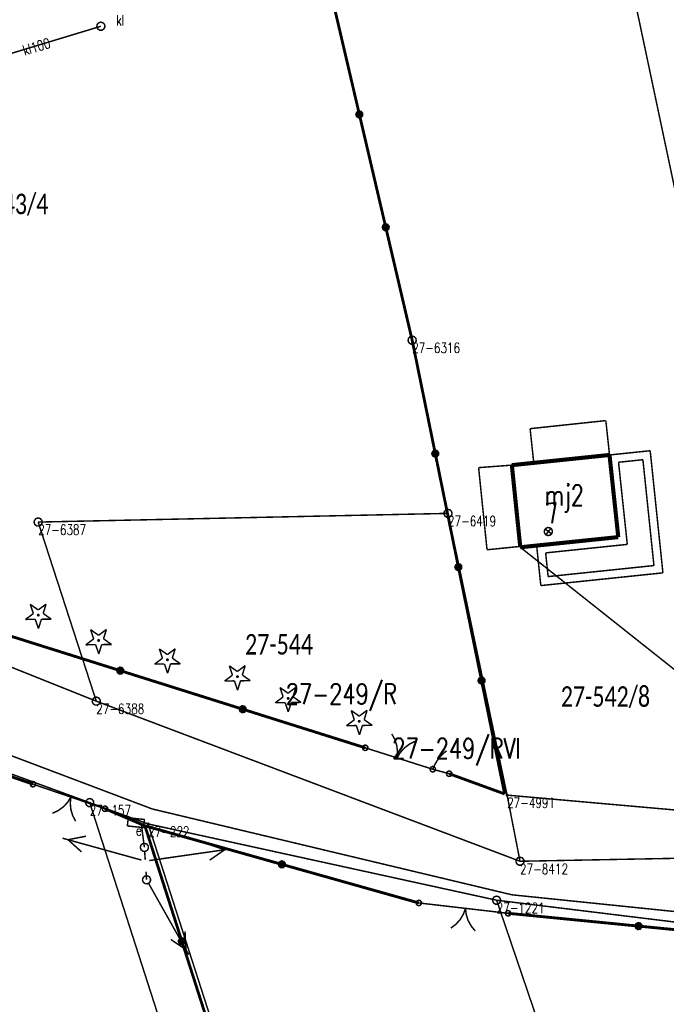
# Model space of a CAD drawing. Header units: metres. Extents: x 7542868 to 7543897, y 5828496 to 5830561.
# Tile 67 of 122: x 7543270 to 7543310, y 5830227 to 5830287. Entities that reach past the tile are written whole.
import ezdxf
from ezdxf.enums import TextEntityAlignment as Align

# ---------------------------------------------------------------- set-up
doc = ezdxf.new("R2010")
doc.units = ezdxf.units.M
doc.header["$MEASUREMENT"] = 0
for name, color, linetype in [('ADRESY_EADTD_T_0', 7, 'Continuous'), ('ADRESY_EAPADR_T_0', 7, 'Continuous'), ('BDOT500_KTOK_L_1', 7, 'Continuous'), ('BDOT500_KTOK_L_3', 7, 'Continuous'), ('BDOT500_KTOK_L_4', 7, 'Continuous'), ('BDOT500_OBOP_T_0', 7, 'Continuous'), ('BUDYNKI_EGBB_E_T_0', 7, 'Continuous'), ('BUDYNKI_EGBB_L_0', 7, 'Continuous'), ('BUDYNKI_EGBE_L_0', 7, 'Continuous'), ('BUDYNKI_EGBE_L_8', 7, 'Continuous'), ('GESUT_SUPE_L_3', 7, 'Continuous'), ('GESUT_SUPK_E_T_1', 7, 'Continuous'), ('GESUT_SUPK_L_1', 7, 'Continuous'), ('GESUT_SUPP_L_6', 7, 'Continuous'), ('GESUT_SUSM_L_4', 7, 'Continuous'), ('GESUT_SUUE_E_T_2', 7, 'Continuous'), ('GESUT_SUUE_T_3', 7, 'Continuous'), ('GESUT_SUUK_E_T_3', 7, 'Continuous'), ('GESUT_SUUK_T_2', 7, 'Continuous'), ('GESUT_SUUK_T_4', 7, 'Continuous'), ('GLOWNA_BAZA_DZIALKI', 7, 'Continuous'), ('GLOWNA_BAZA_NUMERY_PUNKTOW', 7, 'Continuous'), ('GLOWNA_BAZA_PUNKTY', 7, 'Continuous'), ('SZUMIN_511-1_DROGA_POM_UZUPEL__', 7, 'Continuous')]:
    doc.layers.add(name, color=color, linetype=linetype)
doc.layers.add('Numery_dzialek', color=7, linetype='Continuous', lineweight=13)
doc.styles.add('Legend', font='calibri.ttf')
doc.styles.add('STYL_ARIAL', font='simplex', dxfattribs={"width": 0.75, "oblique": 0.1})

msp = doc.modelspace()

# ---------------------------------------------------------------- linework, layer by layer
at = {"layer": 'ADRESY_EAPADR_T_0', "color": 7, "const_width": 0.09}
for points in [[(7543302.7335, 5830256.0195), (7543302.873, 5830255.9996), (7543302.9796, 5830255.9075), (7543303.0194, 5830255.7724), (7543302.9799, 5830255.6372), (7543302.8735, 5830255.5448), (7543302.7341, 5830255.5246), (7543302.6059, 5830255.583), (7543302.5296, 5830255.7014), (7543302.5295, 5830255.8423), (7543302.6055, 5830255.9608), (7543302.7335, 5830256.0195)], [(7543302.6199, 5830255.5718), (7543302.919, 5830255.9724)], [(7543302.9697, 5830255.6225), (7543302.5691, 5830255.9217)]]:
    msp.add_lwpolyline(points, dxfattribs=at)
at = {"layer": 'BDOT500_KTOK_L_1', "color": 7, "const_width": 0.09}
for points in [[(7543293.2041, 5830243.4103), (7543293.3896, 5830243.0741), (7543293.5075, 5830242.7086), (7543293.5533, 5830242.3273), (7543293.5254, 5830241.9443)], [(7543293.5254, 5830241.9443), (7543293.7236, 5830242.2732), (7543293.9811, 5830242.5582), (7543294.2882, 5830242.7887), (7543294.6337, 5830242.9563)], [(7543291.4452, 5830242.4582), (7543291.4098, 5830242.569), (7543291.454, 5830242.6766), (7543291.5569, 5830242.7306), (7543291.6705, 5830242.7059), (7543291.7416, 5830242.6139), (7543291.737, 5830242.4977), (7543291.6587, 5830242.4117), (7543291.5435, 5830242.3961), (7543291.4452, 5830242.4582)], [(7543291.5797, 5830242.5622), (7543293.0489, 5830242.0956)], [(7543292.8106, 5830242.1713), (7543294.2403, 5830241.7173)], [(7543294.2403, 5830241.7173), (7543295.7095, 5830241.2507)], [(7543295.575, 5830241.1468), (7543295.5396, 5830241.2576), (7543295.5837, 5830241.3651), (7543295.6867, 5830241.4192), (7543295.8003, 5830241.3944), (7543295.8714, 5830241.3024), (7543295.8668, 5830241.1862), (7543295.7885, 5830241.1002), (7543295.6733, 5830241.0846), (7543295.575, 5830241.1468)], [(7543271.1455, 5830240.236), (7543271.1101, 5830240.3468), (7543271.1543, 5830240.4544), (7543271.2572, 5830240.5085), (7543271.3708, 5830240.4837), (7543271.442, 5830240.3917), (7543271.4373, 5830240.2755), (7543271.359, 5830240.1895), (7543271.2438, 5830240.1739), (7543271.1455, 5830240.236)], [(7543272.8884, 5830239.7917), (7543271.28, 5830240.34)], [(7543274.3082, 5830239.3077), (7543272.8884, 5830239.7917)], [(7543273.5983, 5830239.5497), (7543273.3932, 5830239.225), (7543273.1299, 5830238.9455), (7543272.8179, 5830238.7215), (7543272.469, 5830238.5612)], [(7543273.8887, 5830238.0772), (7543273.7103, 5830238.4173), (7543273.6002, 5830238.7852), (7543273.5624, 5830239.1673), (7543273.5983, 5830239.5497)], [(7543275.68, 5830238.84), (7543274.0716, 5830239.3883)], [(7543275.5455, 5830238.736), (7543275.5101, 5830238.8468), (7543275.5543, 5830238.9544), (7543275.6572, 5830239.0085), (7543275.7708, 5830238.9837), (7543275.842, 5830238.8917), (7543275.8373, 5830238.7755), (7543275.759, 5830238.6895), (7543275.6438, 5830238.6739), (7543275.5455, 5830238.736)], [(7543294.7217, 5830232.9796), (7543294.6863, 5830233.0904), (7543294.7305, 5830233.198), (7543294.8334, 5830233.252), (7543294.9471, 5830233.2273), (7543295.0182, 5830233.1352), (7543295.0135, 5830233.0191), (7543294.9352, 5830232.933), (7543294.82, 5830232.9175), (7543294.7217, 5830232.9796)], [(7543296.963, 5830232.8394), (7543294.8562, 5830233.0836)], [(7543297.708, 5830232.7531), (7543297.5763, 5830232.3924), (7543297.378, 5830232.0635), (7543297.1205, 5830231.7786), (7543296.8134, 5830231.5481)], [(7543298.453, 5830232.6668), (7543296.963, 5830232.8394)], [(7543298.3034, 5830231.3754), (7543298.0571, 5830231.67), (7543297.8716, 5830232.0063), (7543297.7538, 5830232.3718), (7543297.708, 5830232.7531)], [(7543300.3115, 5830232.4515), (7543298.2047, 5830232.6956)], [(7543300.1769, 5830232.3475), (7543300.1416, 5830232.4583), (7543300.1857, 5830232.5659), (7543300.2887, 5830232.6199), (7543300.4023, 5830232.5952), (7543300.4734, 5830232.5031), (7543300.4687, 5830232.387), (7543300.3905, 5830232.3009), (7543300.2752, 5830232.2854), (7543300.1769, 5830232.3475)]]:
    msp.add_lwpolyline(points, dxfattribs=at)
at = {"layer": 'BDOT500_KTOK_L_3', "color": 7, "const_width": 0.09}
for points in [[(7543296.2637, 5830242.1258), (7543296.3248, 5830242.1921)], [(7543296.3248, 5830242.1921), (7543296.39, 5830242.2469)], [(7543296.39, 5830242.2469), (7543296.4551, 5830242.3017)], [(7543296.4551, 5830242.3017), (7543296.527, 5830242.3546)], [(7543296.527, 5830242.3546), (7543296.5523, 5830242.3685)], [(7543295.8258, 5830241.5196), (7543295.8788, 5830241.6088)], [(7543295.8788, 5830241.6088), (7543295.9225, 5830241.6902)], [(7543295.9225, 5830241.6902), (7543295.9729, 5830241.7697)], [(7543295.9729, 5830241.7697), (7543296.03, 5830241.8475)], [(7543296.03, 5830241.8475), (7543296.0803, 5830241.927)], [(7543296.0803, 5830241.927), (7543296.1415, 5830241.9933)], [(7543296.1415, 5830241.9933), (7543296.2052, 5830242.0692)], [(7543296.2052, 5830242.0692), (7543296.2637, 5830242.1258)], [(7543295.575, 5830241.1468), (7543295.5396, 5830241.2576), (7543295.5837, 5830241.3651), (7543295.6867, 5830241.4192), (7543295.8003, 5830241.3944), (7543295.8714, 5830241.3024), (7543295.8668, 5830241.1862), (7543295.7885, 5830241.1002), (7543295.6733, 5830241.0846), (7543295.575, 5830241.1468)], [(7543295.7095, 5830241.2507), (7543295.7491, 5830241.3436)], [(7543295.7095, 5830241.2507), (7543296.2105, 5830241.1142)], [(7543295.7491, 5830241.3436), (7543295.7888, 5830241.4364)], [(7543295.7888, 5830241.4364), (7543295.8258, 5830241.5196)], [(7543296.2105, 5830241.1142), (7543296.7115, 5830240.9777)], [(7543296.577, 5830240.8737), (7543296.5417, 5830240.9845), (7543296.5858, 5830241.0921), (7543296.6887, 5830241.1461), (7543296.8024, 5830241.1214), (7543296.8735, 5830241.0294), (7543296.8688, 5830240.9132), (7543296.7905, 5830240.8272), (7543296.6753, 5830240.8116), (7543296.577, 5830240.8737)]]:
    msp.add_lwpolyline(points, dxfattribs=at)
at = {"layer": 'BDOT500_KTOK_L_4', "color": 7, "const_width": 0.175}
for points in [[(7543291.2246, 5830281.2502), (7543289.6119, 5830288.1454)], [(7543291.0901, 5830281.1463), (7543291.0548, 5830281.2571), (7543291.0989, 5830281.3646), (7543291.2018, 5830281.4187), (7543291.3155, 5830281.3939), (7543291.3866, 5830281.3019), (7543291.3819, 5830281.1857), (7543291.3036, 5830281.0997), (7543291.1884, 5830281.0841), (7543291.0901, 5830281.1463)], [(7543292.8373, 5830274.3551), (7543291.2246, 5830281.2502)], [(7543292.7028, 5830274.2512), (7543292.6674, 5830274.3619), (7543292.7116, 5830274.4695), (7543292.8145, 5830274.5236), (7543292.9281, 5830274.4988), (7543292.9993, 5830274.4068), (7543292.9946, 5830274.2906), (7543292.9163, 5830274.2046), (7543292.8011, 5830274.189), (7543292.7028, 5830274.2512)], [(7543294.45, 5830267.46), (7543292.8373, 5830274.3551)], [(7543295.8627, 5830260.5303), (7543294.45, 5830267.46)], [(7543295.7282, 5830260.4263), (7543295.6928, 5830260.5371), (7543295.7369, 5830260.6447), (7543295.8399, 5830260.6987), (7543295.9535, 5830260.674), (7543296.0246, 5830260.582), (7543296.0199, 5830260.4658), (7543295.9417, 5830260.3798), (7543295.8265, 5830260.3642), (7543295.7282, 5830260.4263)], [(7543297.2753, 5830253.6005), (7543295.8627, 5830260.5303)], [(7543297.1408, 5830253.4966), (7543297.1055, 5830253.6074), (7543297.1496, 5830253.715), (7543297.2525, 5830253.769), (7543297.3662, 5830253.7442), (7543297.4373, 5830253.6522), (7543297.4326, 5830253.536), (7543297.3544, 5830253.45), (7543297.2391, 5830253.4344), (7543297.1408, 5830253.4966)], [(7543298.688, 5830246.6708), (7543297.2753, 5830253.6005)], [(7543269.1358, 5830249.6294), (7543276.6171, 5830247.2737)], [(7543276.4826, 5830247.1697), (7543276.4472, 5830247.2805), (7543276.4913, 5830247.3881), (7543276.5943, 5830247.4421), (7543276.7079, 5830247.4174), (7543276.779, 5830247.3254), (7543276.7744, 5830247.2092), (7543276.6961, 5830247.1231), (7543276.5809, 5830247.1076), (7543276.4826, 5830247.1697)], [(7543276.6171, 5830247.2737), (7543284.0984, 5830244.9179)], [(7543298.5535, 5830246.5669), (7543298.5181, 5830246.6776), (7543298.5623, 5830246.7852), (7543298.6652, 5830246.8393), (7543298.7788, 5830246.8145), (7543298.8499, 5830246.7225), (7543298.8453, 5830246.6063), (7543298.767, 5830246.5203), (7543298.6518, 5830246.5047), (7543298.5535, 5830246.5669)], [(7543300.1007, 5830239.7411), (7543298.688, 5830246.6708)], [(7543283.9639, 5830244.814), (7543283.9285, 5830244.9247), (7543283.9726, 5830245.0323), (7543284.0756, 5830245.0864), (7543284.1892, 5830245.0616), (7543284.2603, 5830244.9696), (7543284.2557, 5830244.8534), (7543284.1774, 5830244.7674), (7543284.0622, 5830244.7518), (7543283.9639, 5830244.814)], [(7543284.0984, 5830244.9179), (7543291.5797, 5830242.5622)], [(7543263.79, 5830242.93), (7543271.28, 5830240.34)], [(7543296.7115, 5830240.9777), (7543300.1007, 5830239.7411)], [(7543278.1208, 5830237.7977), (7543275.68, 5830238.84)], [(7543278.1208, 5830237.7977), (7543280.3803, 5830230.7424)], [(7543278.1208, 5830237.7977), (7543286.4885, 5830235.4406)], [(7543286.354, 5830235.3367), (7543286.3186, 5830235.4475), (7543286.3628, 5830235.555), (7543286.4657, 5830235.6091), (7543286.5793, 5830235.5843), (7543286.6505, 5830235.4923), (7543286.6458, 5830235.3761), (7543286.5675, 5830235.2901), (7543286.4523, 5830235.2745), (7543286.354, 5830235.3367)], [(7543286.4885, 5830235.4406), (7543294.8562, 5830233.0836)], [(7543300.3115, 5830232.4515), (7543308.2781, 5830231.6702)], [(7543308.1436, 5830231.5662), (7543308.1083, 5830231.677), (7543308.1524, 5830231.7846), (7543308.2553, 5830231.8386), (7543308.369, 5830231.8139), (7543308.4401, 5830231.7218), (7543308.4354, 5830231.6057), (7543308.3571, 5830231.5196), (7543308.2419, 5830231.5041), (7543308.1436, 5830231.5662)], [(7543308.2781, 5830231.6702), (7543316.2448, 5830230.8889)], [(7543280.2458, 5830230.6384), (7543280.2104, 5830230.7492), (7543280.2546, 5830230.8568), (7543280.3575, 5830230.9108), (7543280.4711, 5830230.8861), (7543280.5422, 5830230.7941), (7543280.5376, 5830230.6779), (7543280.4593, 5830230.5919), (7543280.3441, 5830230.5763), (7543280.2458, 5830230.6384)], [(7543280.3803, 5830230.7424), (7543282.6398, 5830223.687)]]:
    msp.add_lwpolyline(points, dxfattribs=at)
at = {"layer": 'BDOT500_OBOP_T_0', "color": 3, "const_width": 0.09}
for points in [[(7543271.1139, 5830251.3286), (7543271.6037, 5830250.982)], [(7543271.3064, 5830250.7603), (7543271.1139, 5830251.3286)], [(7543271.6037, 5830250.982), (7543272.0847, 5830251.3407)], [(7543272.0847, 5830251.3407), (7543271.9064, 5830250.7677)], [(7543270.8253, 5830250.4016), (7543271.3064, 5830250.7603)], [(7543271.6076, 5830250.7115), (7543271.6394, 5830250.6984), (7543271.6526, 5830250.6665), (7543271.6394, 5830250.6347), (7543271.6076, 5830250.6215), (7543271.5758, 5830250.6347), (7543271.5626, 5830250.6665), (7543271.5758, 5830250.6984), (7543271.6076, 5830250.7115)], [(7543271.9064, 5830250.7677), (7543272.3962, 5830250.4211)], [(7543271.4253, 5830250.409), (7543270.8253, 5830250.4016)], [(7543271.6178, 5830249.8407), (7543271.4253, 5830250.409)], [(7543271.7962, 5830250.4136), (7543271.6178, 5830249.8407)], [(7543272.3962, 5830250.4211), (7543271.7962, 5830250.4136)], [(7543274.8004, 5830249.7803), (7543275.2902, 5830249.4337)], [(7543274.9929, 5830249.212), (7543274.8004, 5830249.7803)], [(7543275.2902, 5830249.4337), (7543275.7712, 5830249.7924)], [(7543275.7712, 5830249.7924), (7543275.5929, 5830249.2194)], [(7543274.5118, 5830248.8533), (7543274.9929, 5830249.212)], [(7543275.1118, 5830248.8607), (7543274.5118, 5830248.8533)], [(7543275.3043, 5830248.2924), (7543275.1118, 5830248.8607)], [(7543275.2941, 5830249.1632), (7543275.3259, 5830249.15), (7543275.3391, 5830249.1182), (7543275.3259, 5830249.0864), (7543275.2941, 5830249.0732), (7543275.2623, 5830249.0864), (7543275.2491, 5830249.1182), (7543275.2623, 5830249.15), (7543275.2941, 5830249.1632)], [(7543275.4827, 5830248.8653), (7543275.3043, 5830248.2924)], [(7543276.0827, 5830248.8728), (7543275.4827, 5830248.8653)], [(7543275.5929, 5830249.2194), (7543276.0827, 5830248.8728)], [(7543279.003, 5830248.6006), (7543279.4928, 5830248.254)], [(7543279.1955, 5830248.0323), (7543279.003, 5830248.6006)], [(7543279.4928, 5830248.254), (7543279.9738, 5830248.6127)], [(7543279.9738, 5830248.6127), (7543279.7955, 5830248.0397)], [(7543278.7145, 5830247.6736), (7543279.1955, 5830248.0323)], [(7543279.3145, 5830247.681), (7543278.7145, 5830247.6736)], [(7543279.507, 5830247.1127), (7543279.3145, 5830247.681)], [(7543279.4967, 5830247.9835), (7543279.5285, 5830247.9703), (7543279.5417, 5830247.9385), (7543279.5285, 5830247.9067), (7543279.4967, 5830247.8935), (7543279.4649, 5830247.9067), (7543279.4517, 5830247.9385), (7543279.4649, 5830247.9703), (7543279.4967, 5830247.9835)], [(7543279.6853, 5830247.6856), (7543279.507, 5830247.1127)], [(7543280.2853, 5830247.6931), (7543279.6853, 5830247.6856)], [(7543279.7955, 5830248.0397), (7543280.2853, 5830247.6931)], [(7543283.2794, 5830247.5684), (7543283.7692, 5830247.2217)], [(7543283.4719, 5830247), (7543283.2794, 5830247.5684)], [(7543283.7692, 5830247.2217), (7543284.2502, 5830247.5804)], [(7543284.2502, 5830247.5804), (7543284.0719, 5830247.0075)], [(7543282.9908, 5830246.6413), (7543283.4719, 5830247)], [(7543283.7731, 5830246.9513), (7543283.8049, 5830246.9381), (7543283.8181, 5830246.9063), (7543283.8049, 5830246.8745), (7543283.7731, 5830246.8613), (7543283.7413, 5830246.8745), (7543283.7281, 5830246.9063), (7543283.7413, 5830246.9381), (7543283.7731, 5830246.9513)], [(7543284.0719, 5830247.0075), (7543284.5617, 5830246.6608)], [(7543283.5908, 5830246.6488), (7543282.9908, 5830246.6413)], [(7543283.7833, 5830246.0804), (7543283.5908, 5830246.6488)], [(7543283.9617, 5830246.6534), (7543283.7833, 5830246.0804)], [(7543284.5617, 5830246.6608), (7543283.9617, 5830246.6534)], [(7543286.376, 5830246.2413), (7543286.8658, 5830245.8946)], [(7543286.5685, 5830245.6729), (7543286.376, 5830246.2413)], [(7543286.8658, 5830245.8946), (7543287.3468, 5830246.2533)], [(7543287.3468, 5830246.2533), (7543287.1685, 5830245.6804)], [(7543286.0875, 5830245.3142), (7543286.5685, 5830245.6729)], [(7543286.6875, 5830245.3217), (7543286.0875, 5830245.3142)], [(7543286.88, 5830244.7533), (7543286.6875, 5830245.3217)], [(7543286.8697, 5830245.6242), (7543286.9016, 5830245.611), (7543286.9147, 5830245.5792), (7543286.9016, 5830245.5473), (7543286.8697, 5830245.5342), (7543286.8379, 5830245.5473), (7543286.8247, 5830245.5792), (7543286.8379, 5830245.611), (7543286.8697, 5830245.6242)], [(7543287.0583, 5830245.3263), (7543286.88, 5830244.7533)], [(7543287.6583, 5830245.3337), (7543287.0583, 5830245.3263)], [(7543287.1685, 5830245.6804), (7543287.6583, 5830245.3337)], [(7543290.7261, 5830244.8404), (7543291.2159, 5830244.4937)], [(7543290.9186, 5830244.272), (7543290.7261, 5830244.8404)], [(7543291.2159, 5830244.4937), (7543291.6969, 5830244.8524)], [(7543291.6969, 5830244.8524), (7543291.5186, 5830244.2795)], [(7543290.4376, 5830243.9133), (7543290.9186, 5830244.272)], [(7543291.2198, 5830244.2233), (7543291.2517, 5830244.2101), (7543291.2648, 5830244.1783), (7543291.2517, 5830244.1465), (7543291.2198, 5830244.1333), (7543291.188, 5830244.1465), (7543291.1748, 5830244.1783), (7543291.188, 5830244.2101), (7543291.2198, 5830244.2233)], [(7543291.5186, 5830244.2795), (7543292.0084, 5830243.9328)], [(7543291.0376, 5830243.9208), (7543290.4376, 5830243.9133)], [(7543291.2301, 5830243.3524), (7543291.0376, 5830243.9208)], [(7543291.4084, 5830243.9254), (7543291.2301, 5830243.3524)], [(7543292.0084, 5830243.9328), (7543291.4084, 5830243.9254)]]:
    msp.add_lwpolyline(points, dxfattribs=at)
at = {"layer": 'BUDYNKI_EGBB_L_0', "color": 34, "const_width": 0.25}
for points in [[(7543301.8801, 5830259.9665), (7543306.5074, 5830260.4488)], [(7543306.5074, 5830260.4488), (7543307.0424, 5830255.4318)], [(7543301.8801, 5830259.9665), (7543300.5408, 5830259.8272)], [(7543301.0559, 5830254.81), (7543300.5408, 5830259.8272)], [(7543301.0559, 5830254.81), (7543307.0424, 5830255.4318)]]:
    msp.add_lwpolyline(points, dxfattribs=at)
at = {"layer": 'BUDYNKI_EGBE_L_0', "color": 7, "const_width": 0.09}
for points in [[(7543306.5074, 5830260.4488), (7543308.993, 5830260.707)], [(7543307.0424, 5830255.4318), (7543306.5074, 5830260.4488)], [(7543308.993, 5830260.707), (7543309.77, 5830253.247)], [(7543307.0578, 5830260.0033), (7543308.5475, 5830260.158)], [(7543307.5928, 5830254.9863), (7543307.0578, 5830260.0033)], [(7543308.5475, 5830260.158), (7543309.2209, 5830253.6925)], [(7543302.0555, 5830254.9134), (7543307.0424, 5830255.4318)], [(7543302.31, 5830252.47), (7543302.0555, 5830254.9134)], [(7543302.6046, 5830254.4678), (7543307.5928, 5830254.9863)], [(7543302.7555, 5830253.0191), (7543302.6046, 5830254.4678)], [(7543309.2209, 5830253.6925), (7543302.7555, 5830253.0191)], [(7543309.77, 5830253.247), (7543302.31, 5830252.47)]]:
    msp.add_lwpolyline(points, dxfattribs=at)
at = {"layer": 'BUDYNKI_EGBE_L_8', "color": 7, "const_width": 0.09}
for points in [[(7543301.6555, 5830262.0553), (7543306.2828, 5830262.5476)], [(7543301.8801, 5830259.9665), (7543301.6555, 5830262.0553)], [(7543306.2828, 5830262.5476), (7543306.5074, 5830260.4488)], [(7543306.5074, 5830260.4488), (7543301.8801, 5830259.9665)], [(7543298.5092, 5830259.675), (7543300.5408, 5830259.8272)], [(7543299.0242, 5830254.6578), (7543298.5092, 5830259.675)], [(7543300.5408, 5830259.8272), (7543301.0431, 5830254.8619)], [(7543301.0431, 5830254.8619), (7543299.0242, 5830254.6578)]]:
    msp.add_lwpolyline(points, dxfattribs=at)
at = {"layer": 'GESUT_SUPE_L_3', "color": 1, "const_width": 0.09}
for points in [[(7543318.0021, 5830241.366), (7543301.0559, 5830254.81)], [(7543277.574, 5830237.985), (7543277.906, 5830237.872)], [(7543277.906, 5830237.872), (7543278.09, 5830236.4773)], [(7543277.9058, 5830235.7043), (7543273.0873, 5830237.039)], [(7543274.5218, 5830237.1605), (7543273.4246, 5830236.9456)], [(7543274.2548, 5830236.1968), (7543273.4246, 5830236.9456)], [(7543278.3942, 5830235.6731), (7543283.3434, 5830236.3845)], [(7543281.936, 5830236.6873), (7543282.9969, 5830236.3347)], [(7543282.0782, 5830235.6975), (7543282.9969, 5830236.3347)], [(7543280.8002, 5830229.9236), (7543278.3465, 5830234.2801)], [(7543280.6284, 5830230.2285), (7543280.5733, 5830231.3452)], [(7543280.6284, 5830230.2285), (7543279.702, 5830230.8545)]]:
    msp.add_lwpolyline(points, dxfattribs=at)
at = {"layer": 'GESUT_SUPK_L_1', "color": 34, "const_width": 0.09}
msp.add_lwpolyline([(7543275.4303, 5830286.6364), (7543262.9946, 5830282.8692)], dxfattribs=at)
msp.add_lwpolyline([(7543275.4303, 5830286.6364), (7543262.9946, 5830282.8692)], dxfattribs=at)
at = {"layer": 'GESUT_SUPP_L_6', "color": 30, "const_width": 0.09}
for points in [[(7543243.5483, 5830252.0618), (7543278.5742, 5830238.8234)], [(7543278.5742, 5830238.8234), (7543300.5428, 5830233.5815)], [(7543300.5428, 5830233.5815), (7543319.0803, 5830231.6753)]]:
    msp.add_lwpolyline(points, dxfattribs=at)
at = {"layer": 'GESUT_SUSM_L_4', "color": 7, "const_width": 0.09}
for points in [[(7543277.8922, 5830236.3244), (7543277.8409, 5830236.4556), (7543277.8688, 5830236.5937), (7543277.9668, 5830236.6948), (7543278.104, 5830236.7269), (7543278.2367, 5830236.6797), (7543278.3229, 5830236.5683), (7543278.3351, 5830236.4279), (7543278.2695, 5830236.3033), (7543278.1469, 5830236.2339), (7543278.0062, 5830236.2417), (7543277.8922, 5830236.3244)], [(7543278.1069, 5830236.2279), (7543278.1406, 5830235.729)], [(7543278.1901, 5830234.9968), (7543278.2238, 5830234.4979)], [(7543278.026, 5830234.345), (7543277.9747, 5830234.4763), (7543278.0026, 5830234.6143), (7543278.1006, 5830234.7155), (7543278.2378, 5830234.7475), (7543278.3705, 5830234.7003), (7543278.4567, 5830234.5889), (7543278.4689, 5830234.4486), (7543278.4033, 5830234.3239), (7543278.2807, 5830234.2545), (7543278.1401, 5830234.2624), (7543278.026, 5830234.345)]]:
    msp.add_lwpolyline(points, dxfattribs=at)
at = {"layer": 'GESUT_SUUE_T_3', "color": 7, "const_width": 0.09}
for points in [[(7543277.1015, 5830238.2838), (7543277.0515, 5830237.7863)], [(7543278.0965, 5830238.1837), (7543277.1015, 5830238.2838)], [(7543278.0465, 5830237.6862), (7543278.0965, 5830238.1837)], [(7543277.0515, 5830237.7863), (7543278.0465, 5830237.6862)]]:
    msp.add_lwpolyline(points, dxfattribs=at)
at = {"layer": 'GESUT_SUUK_T_2', "color": 34, "const_width": 0.09}
msp.add_lwpolyline([(7543275.4303, 5830286.8864), (7543275.5654, 5830286.8467), (7543275.6577, 5830286.7402), (7543275.6777, 5830286.6008), (7543275.6192, 5830286.4726), (7543275.5007, 5830286.3965), (7543275.3598, 5830286.3965), (7543275.2413, 5830286.4726), (7543275.1828, 5830286.6008), (7543275.2028, 5830286.7402), (7543275.2951, 5830286.8467), (7543275.4303, 5830286.8864)], dxfattribs=at)
at = {"layer": 'GESUT_SUUK_T_4', "color": 7, "const_width": 0.09}
msp.add_lwpolyline([(7543275.4303, 5830286.8864), (7543275.5654, 5830286.8467), (7543275.6577, 5830286.7402), (7543275.6777, 5830286.6008), (7543275.6192, 5830286.4726), (7543275.5007, 5830286.3965), (7543275.3598, 5830286.3965), (7543275.2413, 5830286.4726), (7543275.1828, 5830286.6008), (7543275.2028, 5830286.7402), (7543275.2951, 5830286.8467), (7543275.4303, 5830286.8864)], dxfattribs=at)
at = {"layer": 'GLOWNA_BAZA_DZIALKI', "color": 92, "lineweight": 20, "const_width": 0.09}
for points in [[(7543318.68, 5830238.04), (7543307.64, 5830290.18)], [(7543289.61, 5830288.15), (7543294.45, 5830267.46)], [(7543294.45, 5830267.46), (7543296.64, 5830256.88)], [(7543296.64, 5830256.88), (7543271.6, 5830256.35)], [(7543296.64, 5830256.88), (7543300.25, 5830239.67)], [(7543271.6, 5830256.35), (7543275.15, 5830245.41)], [(7543275.15, 5830245.41), (7543251.32, 5830254.94)], [(7543274.75, 5830239.21), (7543256.65, 5830245.83)], [(7543275.15, 5830245.41), (7543301.04, 5830235.63)], [(7543283.52, 5830211.95), (7543274.75, 5830239.21)], [(7543274.75, 5830239.21), (7543278.32, 5830237.91)], [(7543300.25, 5830239.67), (7543318.68, 5830238.04)], [(7543300.25, 5830239.67), (7543301.04, 5830235.63)], [(7543299.61, 5830233.25), (7543278.32, 5830237.91)], [(7543278.32, 5830237.91), (7543294.37, 5830188.05)], [(7543301.04, 5830235.63), (7543331.2, 5830236.2)], [(7543324.24, 5830160.85), (7543299.61, 5830233.25)], [(7543324.2, 5830230.24), (7543299.61, 5830233.25)]]:
    msp.add_lwpolyline(points, dxfattribs=at)
at = {"layer": 'GLOWNA_BAZA_PUNKTY', "color": 7, "const_width": 0.09}
for points in [[(7543294.45, 5830267.71), (7543294.5852, 5830267.6703), (7543294.6774, 5830267.5639), (7543294.6975, 5830267.4244), (7543294.6389, 5830267.2963), (7543294.5204, 5830267.2201), (7543294.3796, 5830267.2201), (7543294.2611, 5830267.2963), (7543294.2025, 5830267.4244), (7543294.2226, 5830267.5639), (7543294.3148, 5830267.6703), (7543294.45, 5830267.71)], [(7543271.6, 5830256.6), (7543271.7352, 5830256.5603), (7543271.8274, 5830256.4539), (7543271.8475, 5830256.3144), (7543271.7889, 5830256.1863), (7543271.6704, 5830256.1101), (7543271.5296, 5830256.1101), (7543271.4111, 5830256.1863), (7543271.3525, 5830256.3144), (7543271.3726, 5830256.4539), (7543271.4648, 5830256.5603), (7543271.6, 5830256.6)], [(7543296.64, 5830257.13), (7543296.7752, 5830257.0903), (7543296.8674, 5830256.9839), (7543296.8875, 5830256.8444), (7543296.8289, 5830256.7163), (7543296.7104, 5830256.6401), (7543296.5696, 5830256.6401), (7543296.4511, 5830256.7163), (7543296.3925, 5830256.8444), (7543296.4126, 5830256.9839), (7543296.5048, 5830257.0903), (7543296.64, 5830257.13)], [(7543275.15, 5830245.66), (7543275.2852, 5830245.6203), (7543275.3774, 5830245.5139), (7543275.3975, 5830245.3744), (7543275.3389, 5830245.2463), (7543275.2204, 5830245.1701), (7543275.0796, 5830245.1701), (7543274.9611, 5830245.2463), (7543274.9025, 5830245.3744), (7543274.9226, 5830245.5139), (7543275.0148, 5830245.6203), (7543275.15, 5830245.66)], [(7543274.75, 5830239.46), (7543274.8852, 5830239.4203), (7543274.9774, 5830239.3139), (7543274.9975, 5830239.1744), (7543274.9389, 5830239.0463), (7543274.8204, 5830238.9701), (7543274.6796, 5830238.9701), (7543274.5611, 5830239.0463), (7543274.5025, 5830239.1744), (7543274.5226, 5830239.3139), (7543274.6148, 5830239.4203), (7543274.75, 5830239.46)], [(7543300.25, 5830239.715), (7543300.2818, 5830239.7018), (7543300.295, 5830239.67), (7543300.2818, 5830239.6382), (7543300.25, 5830239.625), (7543300.2182, 5830239.6382), (7543300.205, 5830239.67), (7543300.2182, 5830239.7018), (7543300.25, 5830239.715)], [(7543278.32, 5830237.955), (7543278.3518, 5830237.9418), (7543278.365, 5830237.91), (7543278.3518, 5830237.8782), (7543278.32, 5830237.865), (7543278.2882, 5830237.8782), (7543278.275, 5830237.91), (7543278.2882, 5830237.9418), (7543278.32, 5830237.955)], [(7543301.04, 5830235.88), (7543301.1752, 5830235.8403), (7543301.2674, 5830235.7339), (7543301.2875, 5830235.5944), (7543301.2289, 5830235.4663), (7543301.1104, 5830235.3901), (7543300.9696, 5830235.3901), (7543300.8511, 5830235.4663), (7543300.7925, 5830235.5944), (7543300.8126, 5830235.7339), (7543300.9048, 5830235.8403), (7543301.04, 5830235.88)], [(7543299.61, 5830233.5), (7543299.7452, 5830233.4603), (7543299.8374, 5830233.3539), (7543299.8575, 5830233.2144), (7543299.7989, 5830233.0863), (7543299.6804, 5830233.0101), (7543299.5396, 5830233.0101), (7543299.4211, 5830233.0863), (7543299.3625, 5830233.2144), (7543299.3826, 5830233.3539), (7543299.4748, 5830233.4603), (7543299.61, 5830233.5)]]:
    msp.add_lwpolyline(points, dxfattribs=at)
at = {"layer": 'SZUMIN_511-1_DROGA_POM_UZUPEL__', "color": 7, "const_width": 0.09}
for points in [[(7543275.15, 5830245.41), (7543241.18, 5830259)], [(7543296.64, 5830256.88), (7543271.6, 5830256.35)], [(7543300.25, 5830239.67), (7543296.64, 5830256.88)], [(7543271.6, 5830256.35), (7543275.15, 5830245.41)], [(7543274.75, 5830239.21), (7543256.65, 5830245.83)], [(7543275.15, 5830245.41), (7543301.04, 5830235.63)], [(7543278.32, 5830237.91), (7543274.75, 5830239.21)], [(7543283.52, 5830211.95), (7543274.75, 5830239.21)], [(7543318.68, 5830238.04), (7543300.25, 5830239.67)], [(7543301.04, 5830235.63), (7543300.25, 5830239.67)], [(7543299.61, 5830233.25), (7543278.32, 5830237.91)], [(7543278.32, 5830237.91), (7543294.37, 5830188.05)], [(7543324.2, 5830230.24), (7543299.61, 5830233.25)]]:
    msp.add_lwpolyline(points, dxfattribs=at)
at = {"layer": 'SZUMIN_511-1_DROGA_POM_UZUPEL__', "color": 3, "const_width": 0.09}
for points in [[(7543271.6, 5830256.35), (7543296.64, 5830256.88)], [(7543296.64, 5830256.88), (7543300.25, 5830239.67)], [(7543275.15, 5830245.41), (7543271.6, 5830256.35)], [(7543301.04, 5830235.63), (7543275.15, 5830245.41)], [(7543283.52, 5830211.95), (7543274.75, 5830239.21)], [(7543274.75, 5830239.21), (7543278.32, 5830237.91)], [(7543300.25, 5830239.67), (7543301.04, 5830235.63)], [(7543278.32, 5830237.91), (7543294.37, 5830188.05)]]:
    msp.add_lwpolyline(points, dxfattribs=at)

# ---------------------------------------------------------------- texts
at = {"layer": 'ADRESY_EADTD_T_0', "color": 214, "style": 'STYL_ARIAL', "width": 0.75}
msp.add_text('7', height=1.25, rotation=8.2491, dxfattribs=at).set_placement((7543302.7595, 5830255.8408), align=Align.BOTTOM_LEFT)
at = {"layer": 'BUDYNKI_EGBB_E_T_0', "color": 7, "style": 'STYL_ARIAL', "width": 0.75}
msp.add_text('mj2', height=1.25, dxfattribs=at).set_placement((7543303.7383, 5830257.9927), align=Align.MIDDLE_CENTER)
at = {"layer": 'GESUT_SUPK_E_T_1', "color": 34, "style": 'STYL_ARIAL', "width": 0.75}
msp.add_text('kl100', height=0.625, rotation=16.857, dxfattribs=at).set_placement((7543271.5028, 5830285.3922), align=Align.MIDDLE_CENTER)
at = {"layer": 'GESUT_SUUE_E_T_2', "color": 7, "style": 'STYL_ARIAL', "width": 0.75}
msp.add_text('e', height=0.625, dxfattribs=at).set_placement((7543277.574, 5830237.8288), align=Align.TOP_LEFT)
at = {"layer": 'GESUT_SUUK_E_T_3', "color": 7, "style": 'STYL_ARIAL', "width": 0.75}
msp.add_text('kl', height=0.625, dxfattribs=at).set_placement((7543276.3612, 5830286.4988), align=Align.BOTTOM_LEFT)
at = {"layer": 'GLOWNA_BAZA_NUMERY_PUNKTOW', "color": 7, "style": 'STYL_ARIAL', "width": 0.75}
for s, p in [('27-6316', (7543294.45, 5830267.3037)), ('27-6419', (7543296.64, 5830256.7237)), ('27-6387', (7543271.6, 5830256.1937)), ('27-6388', (7543275.15, 5830245.2538)), ('27-4991', (7543300.25, 5830239.5137)), ('27-157', (7543274.75, 5830239.0537)), ('27-222', (7543278.32, 5830237.7538)), ('27-8412', (7543301.04, 5830235.4737)), ('27-1221', (7543299.61, 5830233.0938))]:
    msp.add_text(s, height=0.625, dxfattribs=at).set_placement(p, align=Align.TOP_LEFT)
at = {"layer": 'Numery_dzialek', "color": 92, "linetype": 'Continuous', "style": 'Legend', "width": 0.75}
for s, p in [('27-543/4', (7543266.77, 5830276.4075)), ('27-544', (7543284.24, 5830249.5075)), ('27-542/8', (7543303.53, 5830246.3175))]:
    msp.add_text(s, height=1.25, dxfattribs=at).set_placement(p, align=Align.TOP_LEFT)
at = {"layer": 'SZUMIN_511-1_DROGA_POM_UZUPEL__', "color": 7, "style": 'STYL_ARIAL', "width": 0.75}
msp.add_text('27-249/R', height=1.25, dxfattribs=at).set_placement((7543286.73, 5830246.4775), align=Align.TOP_LEFT)
at = {"layer": 'SZUMIN_511-1_DROGA_POM_UZUPEL__', "color": 3, "style": 'STYL_ARIAL', "width": 0.75}
msp.add_text('27-249/RVI', height=1.25, dxfattribs=at).set_placement((7543293.24, 5830243.1475), align=Align.TOP_LEFT)

doc.saveas('drawing.dxf')
